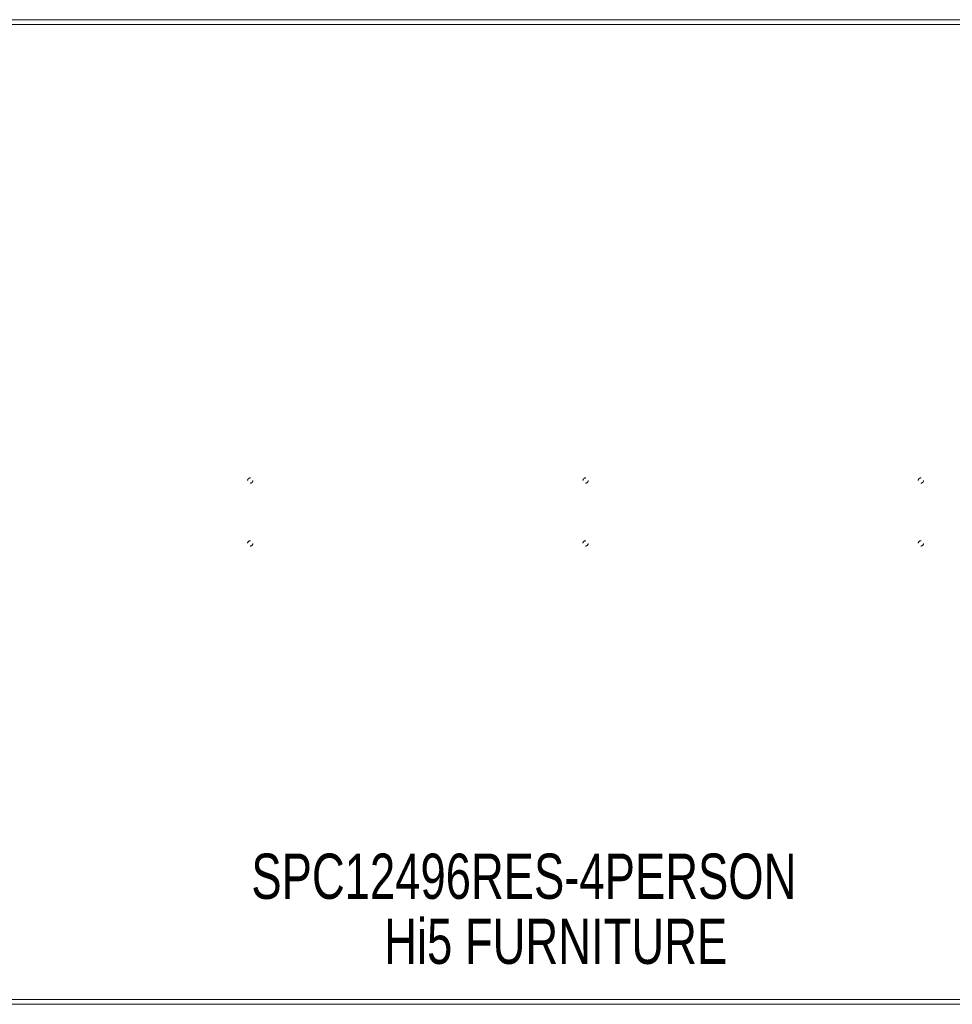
# Model space of a CAD drawing. Header units: inches. Extents: x 18.8 to 114.3, y 46.6 to 70.1.
# Tile 3 of 8: x 41 to 63.3, y 46.6 to 70.1. Entities that reach past the tile are written whole.
import ezdxf

# ---------------------------------------------------------------- set-up
doc = ezdxf.new("R2010")
doc.units = ezdxf.units.IN
doc.header["$MEASUREMENT"] = 0
doc.linetypes.add('SLD-Dashed', pattern=[0.075, 0.05, -0.025])
doc.linetypes.add('SLD-Solid', pattern=[0])
doc.layers.add('HI5-SYMBOLTEXT', color=5, linetype='SLD-Solid')
doc.styles.add('SLDTEXTSTYLE0', font='TXT', dxfattribs={"width": 0.75})

# ---------------------------------------------------------------- blocks, each defined once
blk = doc.blocks.new('SW_NOTE_0')
at = {"layer": 'HI5-SYMBOLTEXT', "color": 0, "char_height": 1.08, "attachment_point": 1, "style": 'SLDTEXTSTYLE0'}
for s, insert in [('SPC12496RES-4PERSON', (0, 1.392)), ('Hi5 FURNITURE', (3.169, -0.16))]:
    blk.add_mtext(s, dxfattribs=dict(at, insert=insert))

msp = doc.modelspace()

# ---------------------------------------------------------------- linework, layer by layer
at = {"color": 7, "linetype": 'SLD-Solid', "lineweight": 15}
for p, q in [((18.763, 70.057), (114.263, 70.057)), ((114.145, 69.938), (18.881, 69.938)), ((18.881, 69.938), (114.145, 69.938)), ((114.263, 46.557), (18.763, 46.557)), ((18.881, 46.675), (114.145, 46.675)), ((114.145, 46.675), (18.881, 46.675))]:
    msp.add_line(p, q, dxfattribs=at)
at = {"color": 7, "linetype": 'SLD-Dashed', "lineweight": 0}
for centre in [(46.513, 59.057), (54.513, 59.057), (62.513, 59.057), (46.513, 57.557), (54.513, 57.557), (62.513, 57.557)]:
    msp.add_circle(centre, 0.0625, dxfattribs=at)

# ---------------------------------------------------------------- block references
at = {"layer": 'HI5-SYMBOLTEXT', "color": 5}
msp.add_blockref('SW_NOTE_0', (46.54, 48.761), dxfattribs=at)

doc.saveas('drawing.dxf')
